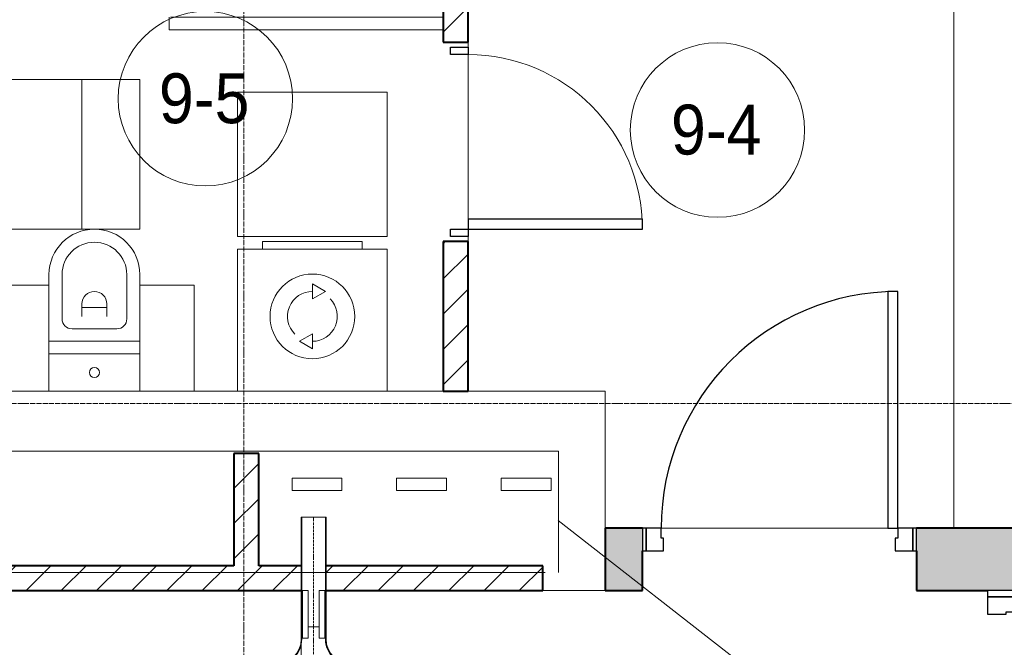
# Model space of a CAD drawing. Header units: millimetres. Extents: x 5617 to 110067, y 7718 to 195801.
# Tile 69 of 81: x 61163 to 65115, y 25323 to 27840. Entities that reach past the tile are written whole.
import ezdxf

# ---------------------------------------------------------------- set-up
doc = ezdxf.new("R2010")
doc.units = ezdxf.units.MM
for name, pattern in [('ADSK_Линия сетки', [25, 20, -2.5, 0, -2.5]), ('Линия сетки', [25, 20, -2.5, 0, -2.5]), ('Осевая', [14, 10, -2, 0, -2])]:
    doc.linetypes.add(name, pattern=pattern)
for name, color, linetype, lineweight in [('Двери', 7, 'Continuous', 18), ('Кабельные лотки', 7, 'Continuous', 18), ('Каркас_Импост', 7, 'Continuous', 30), ('Марки помещений', 7, 'Continuous', 20), ('Мебель', 7, 'Continuous', 18), ('Монтажный зазор', 7, 'Continuous', 30), ('Опуск', 7, 'Continuous', 18), ('Осевая линия', 7, 'Осевая', 18), ('Оси', 7, 'Continuous', 9), ('Панель', 7, 'Continuous', 30), ('Перекрытия', 7, 'Continuous', 18), ('Размеры', 7, 'Continuous', 9), ('Размеры-100', 7, 'Continuous', 9), ('Сантехнические приборы', 7, 'Continuous', 18), ('Соединительные детали кабельных лотков', 7, 'Continuous', 18), ('Стены разрез', 7, 'Continuous', 40), ('Текстовые примечания', 7, 'Continuous', 9), ('Электрооборудование', 7, 'Continuous', 18)]:
    doc.layers.add(name, color=color, linetype=linetype, lineweight=lineweight)
doc.layers.add('Линии', color=7, linetype='Continuous', lineweight=9, true_color=0x00a600)
doc.styles.add('Arial', font='arial.ttf', dxfattribs={"width": 0.9, "height": 250})
doc.styles.add('Arial_3', font='arial.ttf', dxfattribs={"width": 0.9, "height": 200})
doc.dimstyles.new('Основной_2_5_мм_1', dxfattribs={"dimscale": 304.8, "dimtxt": 255.06485, "dimasz": 0.463911, "dimexe": 0.492126, "dimexo": 0.492126, "dimgap": 0.098425, "dimtad": 1, "dimdec": 0, "dimdsep": 46, "dimtxsty": 'Arial', "dimblk1": 'OBLIQUE', "dimblk2": 'OBLIQUE', "dimsah": 1, "dimcen": 0.09, "dimdle": 0.492126, "dimazin": 2, "dimtfac": 1, "dimtdec": 4, "dimtix": 1, "dimtmove": 1, "dimatfit": 3, "dimfxl": 1, "dimtvp": 1, "dimtolj": 1, "dimtzin": 0, "dimlwd": 20, "dimlwe": 20, "dimarcsym": 2})
pattern_1 = [(45, (0, 0), (-70.71068, 70.71068), [])]

# ---------------------------------------------------------------- blocks, each defined once
blk = doc.blocks.new('MR_Зона обслуживания - MR_Зона обслуживания-2638739-МКСС_К4_L14_48_300_')
at = {"layer": 'Мебель', "lineweight": 9}
for p, q in [((550, 50), (-550, 50)), ((550, 0.1), (550, 50)), ((-550, 0), (545.1, 0))]:
    blk.add_line(p, q, dxfattribs=at)
blk = doc.blocks.new('MR_Стиральная машина - Стиральная машина_600-2638733-МКСС_К4_L14_48_300_')
at = {"layer": 'Электрооборудование', "color": 253, "true_color": 0xaaaaaa}
for p, q in [((-200, 600), (200, 600)), ((-200, 570), (-200, 600)), ((200, 600), (200, 570)), ((-300, 570), (300, 570)), ((-300, 0), (-300, 570)), ((300, 570), (300, 0)), ((0, 430), (52, 400)), ((0, 370), (0, 430)), ((52, 400), (0, 370)), ((-52, 200), (0, 230)), ((0, 170), (-52, 200)), ((0, 230), (0, 170)), ((300, 0), (-300, 0))]:
    blk.add_line(p, q, dxfattribs=at)
for radius, start, end in [(170, 0, 180), (100, 90, 225), (100, 270, 45), (170, 180, 0)]:
    blk.add_arc((0, 300), radius, start, end, dxfattribs=at)
blk = doc.blocks.new('MR_Зона обслуживания - MR_Зона обслуживания-2638736-МКСС_К4_L14_48_300_')
at = {"layer": 'Мебель', "lineweight": 9}
for p, q in [((300, 580), (-300, 580)), ((-300, 580), (-300, 0)), ((300, 0), (300, 580)), ((-300, 0), (300, 0))]:
    blk.add_line(p, q, dxfattribs=at)
blk = doc.blocks.new('MR_Унитаз напольный - Санузел с ванной-2638740-МКСС_К4_L14_48_300_')
at = {"layer": 'Сантехнические приборы', "color": 253, "true_color": 0xaaaaaa}
for p, q in [((-182.5, 0), (-182.5, 267.5)), ((-130, 267.5), (-130, 90)), ((130, 90), (130, 267.5)), ((182.5, 267.5), (182.5, 0)), ((-50, 150), (-50, 100)), ((-50, 135), (50, 135)), ((50, 100), (50, 150)), ((-90, 50), (90, 50)), ((182.5, 0), (-182.5, 0)), ((-182.5, -50), (-182.5, 0)), ((-182.5, 0), (182.5, 0)), ((182.5, 0), (182.5, -50)), ((-182.5, -50), (182.5, -50)), ((-182.5, -200), (-182.5, -50)), ((182.5, -50), (-182.5, -50)), ((182.5, -50), (182.5, -200)), ((182.5, -200), (-182.5, -200))]:
    blk.add_line(p, q, dxfattribs=at)
for centre, radius, start, end in [((0, 267.5), 182.5, 0, 180), ((0, 267.5), 130, 360, 180), ((0, 150), 50, 360, 180), ((-90, 90), 40, 180, 270), ((90, 90), 40, 270, 360), ((0, -125), 20, 360, 180), ((0, -125), 20, 180, 360)]:
    blk.add_arc(centre, radius, start, end, dxfattribs=at)
blk = doc.blocks.new('MR_Зона обслуживания - MR_Зона обслуживания-2638741-МКСС_К4_L14_48_300_')
at = {"layer": 'Мебель', "lineweight": 9}
for p, q in [((182.5, 600), (-50, 600)), ((182.5, 0), (182.5, 600)), ((-50, 0), (182.5, 0))]:
    blk.add_line(p, q, dxfattribs=at)
blk = doc.blocks.new('MR_Зона обслуживания - MR_Зона обслуживания-2638742-МКСС_К4_L14_48_300_')
at = {"layer": 'Мебель', "lineweight": 9}
for p, q in [((108.75, 425), (-108.75, 425)), ((108.75, 0), (108.75, 425)), ((-108.75, 0), (108.75, 0))]:
    blk.add_line(p, q, dxfattribs=at)
blk = doc.blocks.new('MR_Зона обслуживания - MR_Зона обслуживания-V3-МКСС_К4_L14_48_300_')
at = {"layer": 'Мебель', "lineweight": 9}
for p, q in [((108.75, 425), (-108.75, 425)), ((-108.75, 425), (-108.75, 0)), ((-108.75, 0), (108.75, 0))]:
    blk.add_line(p, q, dxfattribs=at)
blk = doc.blocks.new('MR_Зона обслуживания - MR_Зона обслуживания-2638746-МКСС_К4_L14_48_300_')
at = {"layer": 'Мебель', "lineweight": 9}
for p, q in [((300, 450), (-300, 450)), ((-300, 450), (-300, 0)), ((300, 0), (300, 450)), ((-300, 0), (300, 0))]:
    blk.add_line(p, q, dxfattribs=at)
blk = doc.blocks.new('A_DOR_Door - Вн_3_Одинарная_800x2100-2909240-МКСС_К4_L14_48_300_')
at = {"layer": 'Двери', "color": 253, "lineweight": 30, "true_color": 0xaaaaaa}
for p, q in [((-380, 20), (-350, 20)), ((-380, -50), (-380, 20)), ((-350, 20), (-350, -50)), ((350, -50), (350, 20)), ((350, 20), (380, 20)), ((380, 20), (380, -50)), ((-350, -50), (-380, -50)), ((-350, -50), (-350, -750)), ((-310, -50), (-350, -50)), ((-350, -50), (-350, -750)), ((-310, -750), (-310, -50)), ((380, -50), (350, -50)), ((-350, -750), (-310, -750))]:
    blk.add_line(p, q, dxfattribs=at)
at = {"layer": 'Двери', "color": 254, "lineweight": 9, "true_color": 0xd4d4d4}
blk.add_arc((-350, -50), 700, 270, 0, dxfattribs=at)
blk = doc.blocks.new('101_Дверь_Двупольная - _ПЧ_Мет_1350х2100_Лифтовый холл_Л-3848615-МКСС_К4_L14_48_300_')
at = {"layer": 'Двери', "color": 253, "true_color": 0xaaaaaa}
blk.add_line((-1353.1, 125), (-1325.3, 125), dxfattribs=at)
at = {"layer": 'Каркас_Импост', "color": 253, "true_color": 0xaaaaaa}
for p, q in [((-715, 125), (-775, 125)), ((-775, 125), (-775, 10)), ((-715, 85), (-715, 125)), ((775, 125), (715, 125)), ((715, 125), (715, 85)), ((775, 10), (775, 125)), ((-705, 85), (-715, 85)), ((-705, 10), (-705, 85)), ((715, 85), (705, 85)), ((705, 85), (705, 10)), ((-775, 10), (-705, 10)), ((705, 10), (775, 10))]:
    blk.add_line(p, q, dxfattribs=at)
at = {"layer": 'Монтажный зазор', "color": 253, "true_color": 0xaaaaaa}
for p, q in [((-775, 125), (-800, 125)), ((-800, 125), (-800, 10)), ((-775, 10), (-775, 125)), ((800, 125), (775, 125)), ((775, 125), (775, 10)), ((800, 10), (800, 125)), ((-800, 10), (-775, 10)), ((775, 10), (800, 10))]:
    blk.add_line(p, q, dxfattribs=at)
at = {"layer": 'Панель', "color": 253, "true_color": 0xaaaaaa}
for p, q in [((715, 1065), (675, 1065)), ((675, 1065), (675, 125)), ((715, 125), (715, 1065)), ((-675, 615), (-715, 615)), ((-715, 615), (-715, 125)), ((-675, 125), (-675, 615)), ((-715, 125), (-675, 125)), ((675, 125), (715, 125))]:
    blk.add_line(p, q, dxfattribs=at)
at = {"layer": 'Панель', "color": 253, "lineweight": 18, "true_color": 0xaaaaaa}
for centre, radius, start, end in [((715, 125), 940, 90, 180), ((-715, 125), 490, 360, 90)]:
    blk.add_arc(centre, radius, start, end, dxfattribs=at)
blk = doc.blocks.new('101_Дверь_Однопольная - _НЧ_Мет_900х2100_Квартира_Л-3834857-МКСС_К4_L14_48_300_')
at = {"layer": 'Каркас_Импост', "color": 253, "true_color": 0xaaaaaa}
for p, q in [((-475, 125), (-535, 125)), ((-535, 125), (-535, 35)), ((-475, 85), (-475, 125)), ((535, 125), (475, 125)), ((475, 125), (475, 85)), ((535, 35), (535, 125)), ((-465, 85), (-475, 85)), ((-465, 35), (-465, 85)), ((475, 85), (465, 85)), ((465, 85), (465, 35)), ((-535, 35), (-465, 35)), ((465, 35), (535, 35))]:
    blk.add_line(p, q, dxfattribs=at)
at = {"layer": 'Монтажный зазор', "color": 253, "true_color": 0xaaaaaa}
for p, q in [((-535, 125), (-550, 125)), ((-550, 125), (-550, 35)), ((-535, 35), (-535, 125)), ((550, 125), (535, 125)), ((535, 125), (535, 35)), ((550, 35), (550, 125)), ((-550, 35), (-535, 35)), ((535, 35), (550, 35))]:
    blk.add_line(p, q, dxfattribs=at)
at = {"layer": 'Панель', "color": 253, "true_color": 0xaaaaaa}
for p, q in [((475, 1075), (435, 1075)), ((435, 1075), (435, 125)), ((475, 125), (475, 1075)), ((435, 125), (475, 125))]:
    blk.add_line(p, q, dxfattribs=at)
blk.add_arc((475, 125), 950, 90, 180, dxfattribs=at)
blk = doc.blocks.new('135_SLK_K4_AR_rvt-1-МКСС_К4_L14_48_300_')
at = {"layer": 'Стены разрез', "lineweight": 9, "true_color": 0xaaaaaa}
h = blk.add_hatch(dxfattribs=at)
h.set_pattern_fill('FP_3', color=253, style=0, pattern_type=2)
h.set_pattern_definition(pattern_1)
h.paths.add_polyline_path([(130350, 26350), (130450, 26350), (130450, 26950), (130350, 26950), (130350, 26543.9)])
h.paths.add_polyline_path([(130450, 27750), (130450, 28750), (130350, 28750), (130350, 27750)])
h = blk.add_hatch(dxfattribs=at)
h.set_pattern_fill('FP_3', color=253, style=0, pattern_type=2)
h.set_pattern_definition(pattern_1)
h.paths.add_polyline_path([(129610, 25650), (129610, 26100), (129510, 26100), (129510, 25650)])
at = {"layer": 'Стены разрез', "lineweight": 18, "true_color": 0xcbcbcb}
h = blk.add_hatch(color=9, dxfattribs=at)
h.paths.add_polyline_path([(132400, 25550), (132400, 25800), (132250, 25800), (132250, 25550)])
h.paths.add_polyline_path([(131150, 25550), (131150, 25800), (131000, 25800), (131000, 25550)])
h = blk.add_hatch(color=9, dxfattribs=at)
h.paths.add_polyline_path([(132535, 23870), (132650, 23870), (132650, 23950), (132400, 23950), (132400, 23870)])
h.paths.add_polyline_path([(132535, 25550), (132650, 25550), (132650, 25800), (132400, 25800), (132400, 25550)])
at = {"layer": 'Стены разрез', "lineweight": 9, "true_color": 0xaaaaaa}
h = blk.add_hatch(dxfattribs=at)
h.set_pattern_fill('FP_3', color=253, style=0, pattern_type=2)
h.set_pattern_definition(pattern_1)
h.paths.add_polyline_path([(130750, 25550), (130750, 25650), (129880, 25650), (129880, 25550), (130671.3, 25550)])
h.paths.add_polyline_path([(129780, 25550), (129780, 25650), (125550, 25650), (125550, 25550), (129363.4, 25550)])
at = {"layer": 'Перекрытия', "color": 253, "true_color": 0xaaaaaa}
for p, q in [((132400, 25800), (132400, 28050)), ((130450, 27750), (130450, 27730)), ((130450, 27730), (130450, 27750)), ((130450, 27700), (130450, 27040)), ((130450, 27040), (130450, 27700)), ((130450, 26970), (130450, 26950)), ((130450, 26950), (130450, 26970)), ((129350, 26350), (129525, 26350)), ((130125, 26350), (130350, 26350)), ((130450, 26350), (131000, 26350)), ((131000, 26350), (131000, 25800)), ((131225, 25800), (132135, 25800)), ((132135, 25800), (131225, 25800)), ((132249.3, 25550), (132249.3, 25710)), ((131000, 25550), (130750, 25550))]:
    blk.add_line(p, q, dxfattribs=at)
at = {"layer": 'Стены разрез', "color": 253, "true_color": 0xaaaaaa}
for p, q in [((130450, 27750), (130450, 28750)), ((130350, 28650), (130350, 27750)), ((130350, 27750), (130450, 27750)), ((130450, 26950), (130350, 26950)), ((130350, 26950), (130350, 26350)), ((130450, 26350), (130450, 26950)), ((130350, 26350), (130450, 26350)), ((129610, 26100), (129510, 26100)), ((129510, 26100), (129510, 25650)), ((129610, 25650), (129610, 26100)), ((131150, 25800), (131000, 25800)), ((131000, 25800), (131000, 25550)), ((132400, 25800), (132250, 25800)), ((132650, 25800), (132400, 25800)), ((131150, 25550), (131150, 25710)), ((132250, 25710), (132250, 25550)), ((129510, 25650), (128340, 25650)), ((129780, 25650), (129610, 25650)), ((130750, 25650), (129880, 25650)), ((130750, 25550), (130750, 25650)), ((125550, 25550), (129780, 25550)), ((129880, 25550), (130750, 25550)), ((131000, 25550), (131150, 25550)), ((132250, 25550), (132400, 25550)), ((132400, 25550), (132535, 25550))]:
    blk.add_line(p, q, dxfattribs=at)
at = {"layer": 'Двери', "color": 253, "lineweight": 18, "true_color": 0xaaaaaa}
for name, p, rotation in [('A_DOR_Door - Вн_3_Одинарная_800x2100-2909240-МКСС_К4_L14_48_300_', (130400, 27350), 90), ('101_Дверь_Двупольная - _ПЧ_Мет_1350х2100_Лифтовый холл_Л-3848615-МКСС_К4_L14_48_300_', (132525, 24750), 270)]:
    blk.add_blockref(name, p, dxfattribs=dict(at, rotation=rotation))
blk.add_blockref('101_Дверь_Однопольная - _НЧ_Мет_900х2100_Квартира_Л-3834857-МКСС_К4_L14_48_300_', (131700, 25675), dxfattribs=at)
at = {"layer": 'Мебель', "color": 253, "lineweight": 18, "true_color": 0xaaaaaa}
for name, p, rotation in [('MR_Зона обслуживания - MR_Зона обслуживания-2638739-МКСС_К4_L14_48_300_', (129800, 27850), 180), ('MR_Зона обслуживания - MR_Зона обслуживания-2638746-МКСС_К4_L14_48_300_', (128450, 27300), 270.0000000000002)]:
    blk.add_blockref(name, p, dxfattribs=dict(at, rotation=rotation))
for name, p in [('MR_Зона обслуживания - MR_Зона обслуживания-2638741-МКСС_К4_L14_48_300_', (128950, 27000)), ('MR_Зона обслуживания - MR_Зона обслуживания-2638736-МКСС_К4_L14_48_300_', (129825, 26970)), ('MR_Зона обслуживания - MR_Зона обслуживания-V3-МКСС_К4_L14_48_300_', (128658.8, 26350)), ('MR_Зона обслуживания - MR_Зона обслуживания-2638742-МКСС_К4_L14_48_300_', (129241.3, 26350))]:
    blk.add_blockref(name, p, dxfattribs=at)
at = {"layer": 'Сантехнические приборы', "color": 253, "lineweight": 18, "true_color": 0xaaaaaa}
blk.add_blockref('MR_Унитаз напольный - Санузел с ванной-2638740-МКСС_К4_L14_48_300_', (128950, 26550), dxfattribs=at)
at = {"layer": 'Электрооборудование', "color": 253, "lineweight": 18, "true_color": 0xaaaaaa}
blk.add_blockref('MR_Стиральная машина - Стиральная машина_600-2638733-МКСС_К4_L14_48_300_', (129825, 26350), dxfattribs=at)
blk = doc.blocks.new('OSTEC_CT - ЛН_ ЛП - ОГП - Тройник - ZS - Цинкование по методу Сендзимира-1219768-МКСС_К4_L14_48_300_')
at = {"layer": 'Осевая линия'}
blk.add_line((0, -200), (0, 0), dxfattribs=at)
at = {"layer": 'Соединительные детали кабельных лотков', "color": 96, "true_color": 0x008000}
for p, q in [((-1, 47.5), (-1, 50)), ((-1, 50), (1, 50)), ((-1, 50), (1, 50)), ((-1, -47.5), (-1, 47.5)), ((1, 47.5), (-1, 47.5)), ((-1, 47.5), (1, 47.5)), ((1, 50), (1, 47.5)), ((1, 47.5), (1, -47.5)), ((-150, -47.5), (-200, -47.5)), ((-200, -47.5), (-200, -50)), ((-200, -50), (-150, -50)), ((-1, -50), (1, -50)), ((200, -47.5), (150, -47.5)), ((150, -50), (200, -50)), ((200, -50), (200, -47.5)), ((-50, -150), (-50, -200)), ((-47.5, -200), (-47.5, -150)), ((47.5, -150), (47.5, -200)), ((50, -200), (50, -150)), ((-50, -200), (-47.5, -200)), ((47.5, -200), (50, -200))]:
    blk.add_line(p, q, dxfattribs=at)
for centre, radius, start, end in [((-150, -150), 102.5, 360, 90), ((-150, -150), 100, 0, 90), ((150, -150), 102.5, 90, 180), ((150, -150), 100, 90, 180)]:
    blk.add_arc(centre, radius, start, end, dxfattribs=at)
blk = doc.blocks.new('OSTEC_U - ЛН_ ЛП - СЛУМ - OSTEC_U - ЛН_ ЛП - СЛУМ-V131-МКСС_К4_L14_48_300_')
at = {"layer": 'Соединительные детали кабельных лотков', "color": 96, "true_color": 0x008000}
for p, q in [((-95, 2.5), (-95, 25)), ((-95, 25), (95, 25)), ((-95, 0), (-95, 2.5)), ((-95, 2.5), (95, 2.5)), ((95, 25), (95, 2.5)), ((95, 2.5), (95, 0))]:
    blk.add_line(p, q, dxfattribs=at)
blk = doc.blocks.new('OSTEC_U - ЛН_ ЛП - СЛУМ - OSTEC_U - ЛН_ ЛП - СЛУМ-V132-МКСС_К4_L14_48_300_')
at = {"layer": 'Соединительные детали кабельных лотков', "color": 96, "true_color": 0x008000}
for p, q in [((-95, 2.5), (-95, 25)), ((-95, 25), (95, 25)), ((-95, 0), (-95, 2.5)), ((-95, 2.5), (95, 2.5)), ((95, 25), (95, 2.5)), ((95, 2.5), (95, 0))]:
    blk.add_line(p, q, dxfattribs=at)
blk = doc.blocks.new('050_Марка_Помещение - Номер-620969-МКСС_К4_L14_48_300_')
at = {"layer": 'Марки помещений'}
blk.add_circle((0, 0), 3.5, dxfattribs=at)
blk = doc.blocks.new('DIMBLOCK25-МКСС_К4_L14_48_300_')
at = {"layer": 'Размеры-100', "lineweight": 20, "transparency": 16777216}
for p, q in [((62292.7, 24488.5), (62292.7, 25581.1)), ((62062.7, 24488.5), (62062.7, 24638.5)), ((61415.7, 24488.5), (61933.7, 24488.5)), ((61912.7, 24488.5), (62442.7, 24488.5)), ((61933.7, 24488.5), (62177.7, 24488.5)), ((62062.7, 24488.5), (62062.7, 24438.5)), ((62292.7, 24488.5), (62292.7, 24338.5))]:
    blk.add_line(p, q, dxfattribs=at)
at = {"layer": 'Размеры-100', "lineweight": 40, "transparency": 16777216}
for p, q in [((62062.7, 24488.5), (62133.4, 24559.2)), ((62292.7, 24488.5), (62363.4, 24559.2)), ((62062.7, 24488.5), (61992, 24417.8)), ((62292.7, 24488.5), (62222, 24417.8))]:
    blk.add_line(p, q, dxfattribs=at)
at = {"layer": 'Размеры-100', "color": 0, "lineweight": 20, "transparency": 16777216, "insert": (61415.7, 24843), "char_height": 250, "width": 621.573, "attachment_point": 1, "line_spacing_factor": 0.941778, "style": 'Arial'}
blk.add_mtext('230', dxfattribs=at)
blk = doc.blocks.new('_Oblique')
at = {"color": 0, "linetype": 'ByBlock', "lineweight": -2}
blk.add_line((-0.5, -0.5), (0.5, 0.5), dxfattribs=at)

msp = doc.modelspace()

# ---------------------------------------------------------------- linework, layer by layer
at = {"layer": 'Кабельные лотки', "color": 96, "true_color": 0x008000}
for p, q in [((62292.7, 25845), (62392.7, 25845)), ((62292.7, 25405), (62292.7, 25845)), ((62295.2, 25405), (62295.2, 25845)), ((62390.2, 25405), (62390.2, 25845)), ((62392.7, 25405), (62392.7, 25845)), ((62295.2, 25405), (62292.7, 25405)), ((62365.2, 25405), (62320.2, 25405)), ((62392.7, 25405), (62390.2, 25405))]:
    msp.add_line(p, q, dxfattribs=at)
at = {"layer": 'Линии', "color": 0, "lineweight": 18}
for p, q in [((60812.2, 26108.8), (63325.4, 26108.8)), ((63325.4, 26108.8), (63325.4, 25622.5)), ((63272.2, 25622.5), (60812.2, 25622.5))]:
    msp.add_line(p, q, dxfattribs=at)
at = {"layer": 'Опуск'}
for p, q in [((62255.9, 26001.7), (62455.9, 26001.7)), ((62255.9, 25951.7), (62255.9, 26001.7)), ((62455.9, 26001.7), (62455.9, 25951.7)), ((62675.9, 26001.7), (62875.9, 26001.7)), ((62675.9, 25951.7), (62675.9, 26001.7)), ((62875.9, 26001.7), (62875.9, 25951.7)), ((63095.9, 26001.7), (63295.9, 26001.7)), ((63095.9, 25951.7), (63095.9, 26001.7)), ((63295.9, 26001.7), (63295.9, 25951.7)), ((62455.9, 25951.7), (62255.9, 25951.7)), ((62875.9, 25951.7), (62675.9, 25951.7)), ((63295.9, 25951.7), (63095.9, 25951.7))]:
    msp.add_line(p, q, dxfattribs=at)
at = {"layer": 'Осевая линия'}
msp.add_line((62342.7, 25405), (62342.7, 25845), dxfattribs=at)
at = {"layer": 'Оси', "linetype": 'Линия сетки'}
msp.add_line((62062.7, 12025.7), (62062.7, 33150), dxfattribs=at)
at = {"layer": 'Оси', "linetype": 'ADSK_Линия сетки'}
msp.add_line((69432.7, 26300), (25313.5, 26300), dxfattribs=at)
at = {"layer": 'Текстовые примечания'}
msp.add_line((63324.7, 25831), (64190.2, 25156.1), dxfattribs=at)

# ---------------------------------------------------------------- block references
at = {"lineweight": 5}
msp.add_blockref('135_SLK_K4_AR_rvt-1-МКСС_К4_L14_48_300_', (-67487.3, 0), dxfattribs=at)
at = {"layer": 'Марки помещений', "xscale": 99.99999999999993, "yscale": 99.99999999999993, "zscale": 99.99999999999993}
for p in [(61908.1, 27523.1), (63963.8, 27397.6)]:
    msp.add_blockref('050_Марка_Помещение - Номер-620969-МКСС_К4_L14_48_300_', p, dxfattribs=at)
at = {"layer": 'Соединительные детали кабельных лотков', "color": 96, "true_color": 0x008000}
for name, p, rotation in [('OSTEC_U - ЛН_ ЛП - СЛУМ - OSTEC_U - ЛН_ ЛП - СЛУМ-V131-МКСС_К4_L14_48_300_', (62295.2, 25455), 269.9999999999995), ('OSTEC_U - ЛН_ ЛП - СЛУМ - OSTEC_U - ЛН_ ЛП - СЛУМ-V132-МКСС_К4_L14_48_300_', (62390.2, 25455), 89.99999999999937)]:
    msp.add_blockref(name, p, dxfattribs=dict(at, rotation=rotation))
at = {"layer": 'Соединительные детали кабельных лотков', "rotation": 180}
msp.add_blockref('OSTEC_CT - ЛН_ ЛП - ОГП - Тройник - ZS - Цинкование по методу Сендзимира-1219768-МКСС_К4_L14_48_300_', (62342.7, 25205), dxfattribs=at)

# ---------------------------------------------------------------- texts
at = {"layer": 'Марки помещений', "lineweight": 9, "char_height": 200, "width": 447.342, "attachment_point": 1, "style": 'Arial_3'}
for s, insert in [('9-5', (61721.6, 27624.8)), ('9-4', (63777.3, 27499.3))]:
    msp.add_mtext(s, dxfattribs=dict(at, insert=insert))

# ---------------------------------------------------------------- dimensions: what is measured, and where the dimension line sits
at = {"layer": 'Размеры', "lineweight": 20}
dim = msp.add_linear_dim(base=(62292.7, 24488.5), p1=(62062.7, 24588.5), p2=(62292.7, 25731.1), dimstyle='Основной_2_5_мм_1', override={"dimpost": '<>', "dimfxl": 1165.533541}, dxfattribs=at)
dim.commit()
dim.dimension.update_dxf_attribs({"geometry": 'DIMBLOCK25-МКСС_К4_L14_48_300_', "text_midpoint": (61726.5, 24676.4), "dimtype": 160})

doc.saveas('drawing.dxf')
